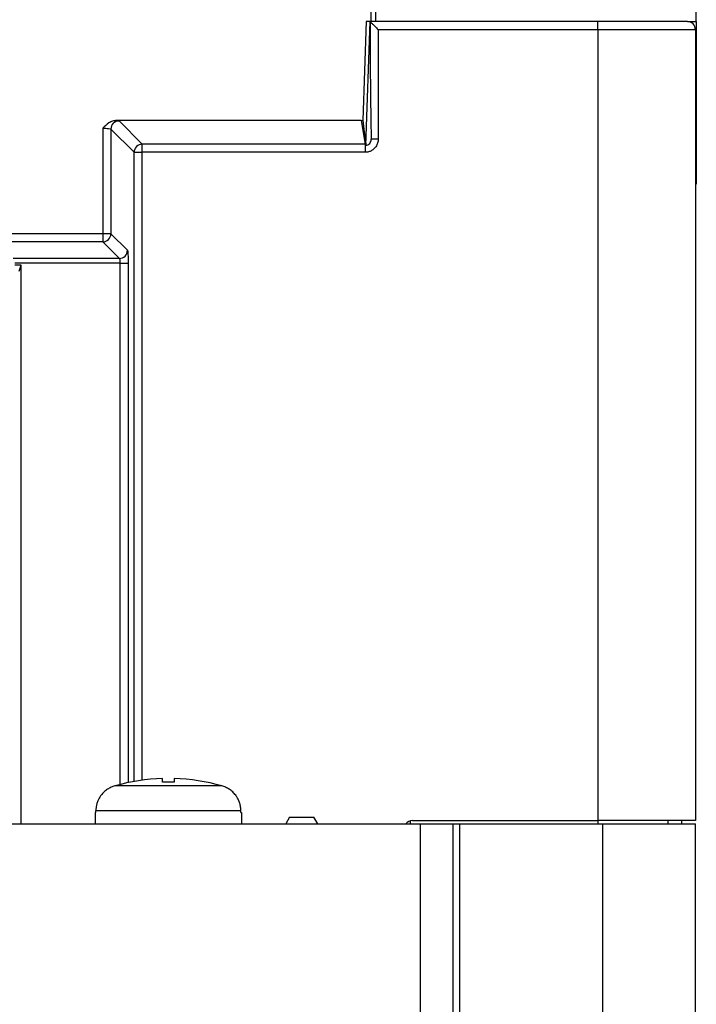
# Model space of a CAD drawing. Header units: inches. Extents: x -14 to 120, y -144 to -15.
# Tile 12 of 16: x 90 to 119, y -79 to -37. Entities that reach past the tile are written whole.
import ezdxf

# ---------------------------------------------------------------- set-up
doc = ezdxf.new("R2010")
doc.units = ezdxf.units.IN
doc.header["$MEASUREMENT"] = 0

# ---------------------------------------------------------------- blocks, each defined once
blk = doc.blocks.new('block 4')
at = {"color": 7, "lineweight": 25}
blk.add_lwpolyline([(103.023, -71.316), (102.861, -71.036)], dxfattribs=at)
blk = doc.blocks.new('block 5')
at = {"color": 7, "lineweight": 25}
blk.add_lwpolyline([(101.811, -71.036), (101.649, -71.316)], dxfattribs=at)
blk = doc.blocks.new('block 30')
at = {"color": 7, "lineweight": 25}
blk.add_lwpolyline([(-1.898, -71.316), (107.451, -71.316)], dxfattribs=at)
blk = doc.blocks.new('block 31')
at = {"color": 7, "lineweight": 25}
blk.add_lwpolyline([(107.451, -80.369), (107.451, -71.316)], dxfattribs=at)
blk = doc.blocks.new('block 33')
at = {"color": 7, "lineweight": 25}
blk.add_lwpolyline([(107.451, -71.316), (108.85, -71.316)], dxfattribs=at)
blk = doc.blocks.new('block 34')
at = {"color": 7, "lineweight": 25}
blk.add_lwpolyline([(108.85, -80.369), (108.85, -71.316)], dxfattribs=at)
blk = doc.blocks.new('block 39')
at = {"color": 7, "lineweight": 25}
blk.add_lwpolyline([(109.126, -71.316), (109.126, -80.369)], dxfattribs=at)
blk = doc.blocks.new('block 40')
at = {"color": 7, "lineweight": 25}
blk.add_lwpolyline([(108.85, -71.316), (109.126, -71.316)], dxfattribs=at)
blk = doc.blocks.new('block 45')
at = {"color": 7, "lineweight": 25}
blk.add_lwpolyline([(93.446, -70.826), (93.474, -70.826)], dxfattribs=at)
blk = doc.blocks.new('block 46')
at = {"color": 7, "lineweight": 25}
blk.add_lwpolyline([(93.474, -70.826), (93.474, -70.765)], dxfattribs=at)
blk = doc.blocks.new('block 47')
at = {"color": 7, "lineweight": 25}
blk.add_lwpolyline([(99.718, -70.765), (93.474, -70.765)], dxfattribs=at)
blk = doc.blocks.new('block 48')
at = {"color": 7, "lineweight": 25}
blk.add_lwpolyline([(99.718, -70.826), (99.718, -70.765)], dxfattribs=at)
blk = doc.blocks.new('block 49')
at = {"color": 7, "lineweight": 25}
blk.add_lwpolyline([(99.718, -70.826), (99.746, -70.826)], dxfattribs=at)
blk = doc.blocks.new('block 50')
at = {"color": 7, "lineweight": 25}
blk.add_lwpolyline([(99.746, -70.826), (99.746, -71.316)], dxfattribs=at)
blk = doc.blocks.new('block 51')
at = {"color": 7, "lineweight": 25}
blk.add_lwpolyline([(93.446, -70.826), (93.446, -71.316)], dxfattribs=at)
blk = doc.blocks.new('block 72')
at = {"color": 7, "lineweight": 25}
blk.add_open_spline([(94.292, -69.689), (94.265, -69.698), (94.238, -69.706), (94.212, -69.716), (94.185, -69.725), (94.158, -69.736), (94.132, -69.748), (94.105, -69.76), (94.079, -69.774), (94.053, -69.788), (94.027, -69.802), (94.001, -69.818), (93.976, -69.834), (93.951, -69.851), (93.926, -69.869), (93.902, -69.888), (93.877, -69.908), (93.854, -69.928), (93.831, -69.949), (93.807, -69.971), (93.785, -69.994), (93.763, -70.017), (93.741, -70.042), (93.721, -70.067), (93.701, -70.093), (93.673, -70.13), (93.647, -70.169), (93.623, -70.209), (93.6, -70.25), (93.578, -70.293), (93.56, -70.337), (93.542, -70.381), (93.526, -70.427), (93.513, -70.473), (93.5, -70.52), (93.49, -70.568), (93.484, -70.617), (93.478, -70.666), (93.476, -70.715), (93.474, -70.765)], degree=3, knots=[0, 0, 0, 0, 1, 1, 1, 2, 2, 2, 3, 3, 3, 4, 4, 4, 5, 5, 5, 6, 6, 6, 7, 7, 7, 8, 8, 8, 9, 9, 9, 10, 10, 10, 11, 11, 11, 12, 12, 12, 13, 13, 13, 13], dxfattribs=at)
blk = doc.blocks.new('block 73')
at = {"color": 7, "lineweight": 25}
blk.add_lwpolyline([(98.901, -69.689), (94.292, -69.689)], dxfattribs=at)
blk = doc.blocks.new('block 74')
at = {"color": 7, "lineweight": 25}
blk.add_open_spline([(99.718, -70.765), (99.717, -70.737), (99.717, -70.71), (99.715, -70.682), (99.713, -70.655), (99.71, -70.628), (99.706, -70.601), (99.702, -70.574), (99.697, -70.547), (99.691, -70.52), (99.685, -70.494), (99.678, -70.468), (99.67, -70.442), (99.662, -70.417), (99.654, -70.391), (99.644, -70.366), (99.635, -70.342), (99.624, -70.317), (99.613, -70.293), (99.602, -70.269), (99.59, -70.246), (99.577, -70.223), (99.564, -70.2), (99.551, -70.178), (99.536, -70.156), (99.522, -70.134), (99.507, -70.113), (99.491, -70.093), (99.452, -70.041), (99.409, -69.993), (99.362, -69.949), (99.316, -69.907), (99.267, -69.869), (99.216, -69.834), (99.166, -69.801), (99.115, -69.772), (99.06, -69.748), (99.008, -69.725), (98.955, -69.707), (98.901, -69.689)], degree=3, knots=[0, 0, 0, 0, 1, 1, 1, 2, 2, 2, 3, 3, 3, 4, 4, 4, 5, 5, 5, 6, 6, 6, 7, 7, 7, 8, 8, 8, 9, 9, 9, 10, 10, 10, 11, 11, 11, 12, 12, 12, 13, 13, 13, 13], dxfattribs=at)
blk = doc.blocks.new('block 183')
at = {"color": 7, "lineweight": 25}
blk.add_lwpolyline([(96.848, -69.37), (96.848, -69.53)], dxfattribs=at)
blk = doc.blocks.new('block 184')
at = {"color": 7, "lineweight": 25}
blk.add_open_spline([(98.901, -69.689), (98.232, -69.499), (97.543, -69.391), (96.848, -69.37)], degree=3, dxfattribs=at)
blk = doc.blocks.new('block 185')
at = {"color": 7, "lineweight": 25}
blk.add_open_spline([(96.344, -69.37), (95.649, -69.391), (94.96, -69.499), (94.292, -69.689)], degree=3, dxfattribs=at)
blk = doc.blocks.new('block 186')
at = {"color": 7, "lineweight": 25}
blk.add_lwpolyline([(96.344, -69.53), (96.344, -69.37)], dxfattribs=at)
blk = doc.blocks.new('block 187')
at = {"color": 7, "lineweight": 25}
blk.add_open_spline([(96.848, -69.53), (96.68, -69.525), (96.512, -69.525), (96.344, -69.53)], degree=3, dxfattribs=at)
blk = doc.blocks.new('block 234')
at = {"color": 7, "lineweight": 25}
blk.add_lwpolyline([(101.811, -71.036), (102.861, -71.036)], dxfattribs=at)
blk = doc.blocks.new('block 355')
at = {"color": 7, "lineweight": 25}
blk.add_lwpolyline([(90.18, -47.547), (90.266, -47.288)], dxfattribs=at)
blk = doc.blocks.new('block 356')
at = {"color": 7, "lineweight": 25}
blk.add_lwpolyline([(90.266, -71.316), (90.266, -47.288)], dxfattribs=at)
blk = doc.blocks.new('block 365')
at = {"color": 7, "lineweight": 25}
blk.add_lwpolyline([(105.623, -41.871), (105.322, -41.871)], dxfattribs=at)
blk = doc.blocks.new('block 366')
at = {"color": 7, "lineweight": 25}
blk.add_open_spline([(105.623, -41.871), (105.623, -41.925), (105.616, -41.978), (105.6, -42.032), (105.584, -42.085), (105.559, -42.141), (105.517, -42.199), (105.476, -42.257), (105.416, -42.315), (105.338, -42.36), (105.299, -42.382), (105.255, -42.4), (105.209, -42.412), (105.163, -42.425), (105.115, -42.432), (105.063, -42.432)], degree=3, knots=[0, 0, 0, 0, 1, 1, 1, 2, 2, 2, 3, 3, 3, 4, 4, 4, 5, 5, 5, 5], dxfattribs=at)
blk = doc.blocks.new('block 367')
at = {"color": 7, "lineweight": 25}
blk.add_lwpolyline([(105.063, -42.082), (105.063, -42.432)], dxfattribs=at)
blk = doc.blocks.new('block 368')
at = {"color": 7, "lineweight": 25}
blk.add_open_spline([(105.089, -42.08), (105.081, -42.081), (105.072, -42.082), (105.063, -42.082)], degree=3, dxfattribs=at)
blk = doc.blocks.new('block 369')
at = {"color": 7, "lineweight": 25}
blk.add_open_spline([(105.089, -42.08), (105.09, -42.084), (105.089, -42.103), (105.089, -42.135)], degree=3, dxfattribs=at)
blk = doc.blocks.new('block 370')
at = {"color": 7, "lineweight": 25}
blk.add_open_spline([(105.089, -42.135), (105.153, -42.129), (105.214, -42.097), (105.257, -42.049), (105.299, -42.001), (105.323, -41.936), (105.322, -41.871)], degree=3, knots=[0, 0, 0, 0, 1, 1, 1, 2, 2, 2, 2], dxfattribs=at)
blk = doc.blocks.new('block 403')
at = {"color": 7, "lineweight": 25}
blk.add_lwpolyline([(105.063, -42.432), (95.472, -42.432)], dxfattribs=at)
blk = doc.blocks.new('block 404')
at = {"color": 7, "lineweight": 25}
blk.add_lwpolyline([(105.623, -37.156), (105.623, -41.871)], dxfattribs=at)
blk = doc.blocks.new('block 405')
at = {"color": 7, "lineweight": 25}
blk.add_lwpolyline([(115.076, -37.156), (105.623, -37.156)], dxfattribs=at)
blk = doc.blocks.new('block 406')
at = {"color": 7, "lineweight": 25}
blk.add_lwpolyline([(115.076, -37.156), (115.076, -71.176)], dxfattribs=at)
blk = doc.blocks.new('block 407')
at = {"color": 7, "lineweight": 25}
blk.add_lwpolyline([(107.095, -71.176), (115.076, -71.176)], dxfattribs=at)
blk = doc.blocks.new('block 408')
at = {"color": 7, "lineweight": 25}
blk.add_open_spline([(107.095, -71.176), (106.985, -71.176), (106.881, -71.228), (106.815, -71.316)], degree=3, dxfattribs=at)
blk = doc.blocks.new('block 409')
at = {"color": 7, "lineweight": 25}
blk.add_open_spline([(105.273, -36.806), (105.274, -36.807), (105.274, -36.807), (105.275, -36.808), (105.277, -36.809), (105.278, -36.812), (105.281, -36.814), (105.283, -36.817), (105.287, -36.82), (105.29, -36.823), (105.294, -36.827), (105.298, -36.831), (105.303, -36.836), (105.312, -36.845), (105.323, -36.856), (105.336, -36.869), (105.349, -36.883), (105.365, -36.898), (105.381, -36.914), (105.396, -36.929), (105.413, -36.946), (105.429, -36.962), (105.449, -36.982), (105.469, -37.002), (105.49, -37.023), (105.508, -37.041), (105.526, -37.059), (105.545, -37.078), (105.571, -37.104), (105.597, -37.13), (105.623, -37.156)], degree=3, knots=[0, 0, 0, 0, 1, 1, 1, 2, 2, 2, 3, 3, 3, 4, 4, 4, 5, 5, 5, 6, 6, 6, 7, 7, 7, 8, 8, 8, 9, 9, 9, 10, 10, 10, 10], dxfattribs=at)
blk = doc.blocks.new('block 410')
at = {"color": 7, "lineweight": 25}
blk.add_open_spline([(105.273, -36.806), (105.274, -38.589), (105.29, -40.337), (105.322, -41.871)], degree=3, dxfattribs=at)
blk = doc.blocks.new('block 411')
at = {"color": 7, "lineweight": 25}
blk.add_lwpolyline([(115.076, -36.806), (105.273, -36.806)], dxfattribs=at)
blk = doc.blocks.new('block 412')
at = {"color": 7, "lineweight": 25}
blk.add_lwpolyline([(115.076, -37.156), (115.076, -36.806)], dxfattribs=at)
blk = doc.blocks.new('block 431')
at = {"color": 7, "lineweight": 25}
blk.add_lwpolyline([(95.472, -42.432), (95.472, -42.082)], dxfattribs=at)
blk = doc.blocks.new('block 432')
at = {"color": 7, "lineweight": 25}
blk.add_lwpolyline([(105.063, -42.082), (95.472, -42.082)], dxfattribs=at)
blk = doc.blocks.new('block 436')
at = {"color": 7, "lineweight": 25}
blk.add_lwpolyline([(115.296, -80.369), (115.296, -71.316)], dxfattribs=at)
blk = doc.blocks.new('block 437')
at = {"color": 7, "lineweight": 25}
blk.add_lwpolyline([(109.126, -71.316), (115.296, -71.316)], dxfattribs=at)
blk = doc.blocks.new('block 443')
at = {"color": 7, "lineweight": 25}
blk.add_lwpolyline([(95.122, -42.432), (95.472, -42.432)], dxfattribs=at)
blk = doc.blocks.new('block 447')
at = {"color": 7, "lineweight": 25}
blk.add_lwpolyline([(119.276, -37.156), (115.076, -37.156)], dxfattribs=at)
blk = doc.blocks.new('block 448')
at = {"color": 7, "lineweight": 25}
blk.add_lwpolyline([(119.276, -37.156), (119.276, -71.176)], dxfattribs=at)
blk = doc.blocks.new('block 449')
at = {"color": 7, "lineweight": 25}
blk.add_lwpolyline([(119.276, -71.176), (115.076, -71.176)], dxfattribs=at)
blk = doc.blocks.new('block 456')
at = {"color": 7, "lineweight": 25}
blk.add_open_spline([(95.472, -42.082), (95.279, -42.083), (95.123, -42.239), (95.122, -42.432)], degree=3, dxfattribs=at)
blk = doc.blocks.new('block 457')
at = {"color": 7, "lineweight": 25}
blk.add_lwpolyline([(118.926, -36.806), (115.076, -36.806)], dxfattribs=at)
blk = doc.blocks.new('block 458')
at = {"color": 7, "lineweight": 25}
blk.add_open_spline([(119.276, -37.156), (119.276, -36.963), (119.119, -36.806), (118.926, -36.806)], degree=3, dxfattribs=at)
blk = doc.blocks.new('block 488')
at = {"color": 7, "lineweight": 25}
blk.add_lwpolyline([(94.486, -46.998), (93.773, -46.285)], dxfattribs=at)
blk = doc.blocks.new('block 489')
at = {"color": 7, "lineweight": 25}
blk.add_lwpolyline([(94.486, -46.998), (89.924, -46.998)], dxfattribs=at)
blk = doc.blocks.new('block 516')
at = {"color": 7, "lineweight": 25}
blk.add_lwpolyline([(105.089, -42.135), (105.273, -36.806)], dxfattribs=at)
blk = doc.blocks.new('block 517')
at = {"color": 7, "lineweight": 25}
blk.add_open_spline([(104.956, -41.056), (104.999, -41.39), (105.044, -41.733), (105.089, -42.08)], degree=3, dxfattribs=at)
blk = doc.blocks.new('block 518')
at = {"color": 7, "lineweight": 25}
blk.add_lwpolyline([(105.104, -36.806), (104.956, -41.056)], dxfattribs=at)
blk = doc.blocks.new('block 519')
at = {"color": 7, "lineweight": 25}
blk.add_lwpolyline([(105.273, -36.806), (105.104, -36.806)], dxfattribs=at)
blk = doc.blocks.new('block 526')
at = {"color": 7, "lineweight": 25}
blk.add_lwpolyline([(119.276, -80.369), (119.276, -71.316)], dxfattribs=at)
blk = doc.blocks.new('block 527')
at = {"color": 7, "lineweight": 25}
blk.add_lwpolyline([(115.296, -71.316), (119.276, -71.316)], dxfattribs=at)
blk = doc.blocks.new('block 529')
at = {"color": 7, "lineweight": 25}
blk.add_lwpolyline([(95.472, -42.082), (94.472, -41.082)], dxfattribs=at)
blk = doc.blocks.new('block 530')
at = {"color": 7, "lineweight": 25}
blk.add_lwpolyline([(95.122, -42.432), (94.122, -41.432)], dxfattribs=at)
blk = doc.blocks.new('block 531')
at = {"color": 7, "lineweight": 25}
blk.add_open_spline([(94.472, -41.082), (94.279, -41.083), (94.123, -41.239), (94.122, -41.432)], degree=3, dxfattribs=at)
blk = doc.blocks.new('block 532')
at = {"color": 7, "lineweight": 25}
blk.add_lwpolyline([(104.895, -41.065), (105.063, -42.082)], dxfattribs=at)
blk = doc.blocks.new('block 533')
at = {"color": 7, "lineweight": 25}
blk.add_open_spline([(104.895, -41.065), (104.915, -41.065), (104.936, -41.062), (104.956, -41.056)], degree=3, dxfattribs=at)
blk = doc.blocks.new('block 537')
at = {"color": 7, "lineweight": 25}
blk.add_open_spline([(94.368, -41.065), (94.375, -41.066), (94.383, -41.066), (94.39, -41.067), (94.397, -41.068), (94.403, -41.068), (94.41, -41.069), (94.422, -41.07), (94.432, -41.072), (94.441, -41.073), (94.45, -41.075), (94.457, -41.076), (94.462, -41.078), (94.467, -41.079), (94.47, -41.081), (94.472, -41.082)], degree=3, knots=[0, 0, 0, 0, 1, 1, 1, 2, 2, 2, 3, 3, 3, 4, 4, 4, 5, 5, 5, 5], dxfattribs=at)
blk = doc.blocks.new('block 538')
at = {"color": 7, "lineweight": 25}
blk.add_lwpolyline([(104.895, -41.065), (94.368, -41.065)], dxfattribs=at)
blk = doc.blocks.new('block 539')
at = {"color": 7, "lineweight": 25}
blk.add_open_spline([(94.861, -46.99), (94.861, -47.005), (94.862, -47.02), (94.862, -47.035), (94.863, -47.089), (94.863, -47.148), (94.864, -47.207)], degree=3, knots=[0, 0, 0, 0, 1, 1, 1, 2, 2, 2, 2], dxfattribs=at)
blk = doc.blocks.new('block 540')
at = {"color": 7, "lineweight": 25}
blk.add_lwpolyline([(94.836, -46.648), (94.122, -45.935)], dxfattribs=at)
blk = doc.blocks.new('block 541')
at = {"color": 7, "lineweight": 25}
blk.add_lwpolyline([(94.122, -41.432), (94.122, -45.935)], dxfattribs=at)
blk = doc.blocks.new('block 546')
at = {"color": 7, "lineweight": 25}
blk.add_lwpolyline([(90.266, -47.288), (89.994, -47.288)], dxfattribs=at)
blk = doc.blocks.new('block 560')
at = {"color": 7, "lineweight": 25}
blk.add_lwpolyline([(118.085, -71.176), (118.086, -71.316)], dxfattribs=at)
blk = doc.blocks.new('block 561')
at = {"color": 7, "lineweight": 25}
blk.add_lwpolyline([(115.076, -71.176), (115.076, -71.316)], dxfattribs=at)
blk = doc.blocks.new('block 563')
at = {"color": 7, "lineweight": 25}
blk.add_lwpolyline([(107.013, -71.316), (107.014, -71.186)], dxfattribs=at)
blk = doc.blocks.new('block 621')
at = {"color": 7, "lineweight": 25}
blk.add_lwpolyline([(94.84, -47.207), (94.864, -47.207)], dxfattribs=at)
blk = doc.blocks.new('block 622')
at = {"color": 7, "lineweight": 25}
blk.add_open_spline([(94.486, -46.998), (94.493, -47), (94.498, -47.014), (94.503, -47.043), (94.506, -47.058), (94.508, -47.078), (94.51, -47.105), (94.512, -47.133), (94.514, -47.167), (94.514, -47.207)], degree=3, knots=[0, 0, 0, 0, 1, 1, 1, 2, 2, 2, 3, 3, 3, 3], dxfattribs=at)
blk = doc.blocks.new('block 623')
at = {"color": 7, "lineweight": 25}
blk.add_open_spline([(94.486, -46.998), (94.679, -46.997), (94.835, -46.841), (94.836, -46.648)], degree=3, dxfattribs=at)
blk = doc.blocks.new('block 646')
at = {"color": 7, "lineweight": 25}
blk.add_lwpolyline([(94.514, -47.207), (89.994, -47.207)], dxfattribs=at)
blk = doc.blocks.new('block 654')
at = {"color": 7, "lineweight": 25}
blk.add_open_spline([(93.773, -46.285), (93.966, -46.284), (94.122, -46.128), (94.122, -45.935)], degree=3, dxfattribs=at)
blk = doc.blocks.new('block 768')
at = {"color": 7, "lineweight": 25}
blk.add_lwpolyline([(119.311, -36.806), (119.311, -34.691)], dxfattribs=at)
blk = doc.blocks.new('block 769')
at = {"color": 7, "lineweight": 25}
blk.add_lwpolyline([(118.926, -36.806), (119.311, -36.806)], dxfattribs=at)
blk = doc.blocks.new('block 770')
at = {"color": 7, "lineweight": 25}
blk.add_lwpolyline([(105.5, -34.691), (105.504, -36.806)], dxfattribs=at)
blk = doc.blocks.new('block 772')
at = {"color": 7, "lineweight": 25}
blk.add_lwpolyline([(105.311, -34.006), (105.311, -36.806)], dxfattribs=at)
blk = doc.blocks.new('block 810')
at = {"color": 7, "lineweight": 25}
blk.add_open_spline([(93.773, -41.397), (93.861, -41.397), (93.95, -41.401), (94.014, -41.407), (94.078, -41.413), (94.118, -41.423), (94.122, -41.432)], degree=3, knots=[0, 0, 0, 0, 1, 1, 1, 2, 2, 2, 2], dxfattribs=at)
blk = doc.blocks.new('block 811')
at = {"color": 7, "lineweight": 25}
blk.add_open_spline([(94.368, -41.065), (94.309, -41.065), (94.251, -41.076), (94.196, -41.094), (94.141, -41.113), (94.089, -41.139), (94.04, -41.17), (93.941, -41.233), (93.855, -41.315), (93.773, -41.397)], degree=3, knots=[0, 0, 0, 0, 1, 1, 1, 2, 2, 2, 3, 3, 3, 3], dxfattribs=at)
blk = doc.blocks.new('block 817')
at = {"color": 7, "lineweight": 25}
blk.add_lwpolyline([(93.773, -41.397), (93.773, -45.935)], dxfattribs=at)
blk = doc.blocks.new('block 818')
at = {"color": 7, "lineweight": 25}
blk.add_lwpolyline([(94.122, -45.935), (93.773, -45.935)], dxfattribs=at)
blk = doc.blocks.new('block 820')
at = {"color": 7, "lineweight": 25}
blk.add_lwpolyline([(93.773, -45.935), (93.773, -46.285)], dxfattribs=at)
blk = doc.blocks.new('block 872')
at = {"color": 7, "lineweight": 25}
blk.add_lwpolyline([(119.311, -43.806), (119.276, -43.806)], dxfattribs=at)
blk = doc.blocks.new('block 873')
at = {"color": 7, "lineweight": 25}
blk.add_lwpolyline([(119.311, -36.806), (119.311, -43.806)], dxfattribs=at)
blk = doc.blocks.new('block 904')
at = {"color": 7, "lineweight": 25}
blk.add_lwpolyline([(118.69, -71.316), (118.688, -71.176)], dxfattribs=at)
blk = doc.blocks.new('block 1809')
at = {"color": 253, "lineweight": 25}
blk.add_lwpolyline([(95.472, -69.442), (95.472, -42.432)], dxfattribs=at)
blk = doc.blocks.new('block 1814')
at = {"color": 253, "lineweight": 25}
blk.add_lwpolyline([(95.122, -69.497), (95.122, -42.432)], dxfattribs=at)
blk = doc.blocks.new('block 1816')
at = {"color": 253, "lineweight": 25}
blk.add_lwpolyline([(93.773, -46.285), (53.29, -46.285)], dxfattribs=at)
blk = doc.blocks.new('block 1821')
at = {"color": 253, "lineweight": 25}
blk.add_lwpolyline([(94.864, -47.207), (94.864, -69.548)], dxfattribs=at)
blk = doc.blocks.new('block 1822')
at = {"color": 253, "lineweight": 25}
blk.add_open_spline([(94.836, -46.648), (94.839, -46.658), (94.842, -46.668), (94.846, -46.691), (94.849, -46.716), (94.852, -46.755), (94.855, -46.801), (94.856, -46.831), (94.858, -46.863), (94.859, -46.899), (94.86, -46.928), (94.86, -46.959), (94.861, -46.99)], degree=3, knots=[0, 0, 0, 0, 1, 1, 1, 2, 2, 2, 3, 3, 3, 4, 4, 4, 4], dxfattribs=at)
blk = doc.blocks.new('block 1826')
at = {"color": 253, "lineweight": 25}
blk.add_lwpolyline([(94.514, -47.207), (94.84, -47.207)], dxfattribs=at)
blk = doc.blocks.new('block 1827')
at = {"color": 253, "lineweight": 25}
blk.add_lwpolyline([(94.514, -47.207), (94.514, -69.629)], dxfattribs=at)
blk = doc.blocks.new('block 1832')
at = {"color": 253, "lineweight": 25}
blk.add_lwpolyline([(93.773, -45.935), (53.174, -45.935)], dxfattribs=at)

msp = doc.modelspace()

# ---------------------------------------------------------------- block references
for name in ['block 772', 'block 770', 'block 768', 'block 518', 'block 516', 'block 519', 'block 409', 'block 410', 'block 411', 'block 412', 'block 457', 'block 458', 'block 769', 'block 873', 'block 404', 'block 405', 'block 406', 'block 447', 'block 448', 'block 811', 'block 531', 'block 537', 'block 538', 'block 529', 'block 533', 'block 532', 'block 517', 'block 810', 'block 817', 'block 530', 'block 541', 'block 366', 'block 370', 'block 365', 'block 456', 'block 431', 'block 432', 'block 368', 'block 367', 'block 369', 'block 443', 'block 1814', 'block 403', 'block 1809', 'block 872', 'block 1832', 'block 654', 'block 818', 'block 820', 'block 540', 'block 1816', 'block 488', 'block 489', 'block 623', 'block 622', 'block 1822', 'block 539', 'block 646', 'block 546', 'block 355', 'block 356', 'block 1826', 'block 1827', 'block 621', 'block 1821', 'block 185', 'block 186', 'block 183', 'block 184', 'block 72', 'block 73', 'block 187', 'block 74', 'block 45', 'block 51', 'block 46', 'block 47', 'block 48', 'block 49', 'block 50', 'block 5', 'block 234', 'block 4', 'block 30', 'block 408', 'block 563', 'block 407', 'block 31', 'block 33', 'block 34', 'block 40', 'block 39', 'block 437', 'block 449', 'block 561', 'block 436', 'block 527', 'block 560', 'block 904', 'block 526']:
    msp.add_blockref(name, (0, 0))

doc.saveas('drawing.dxf')
